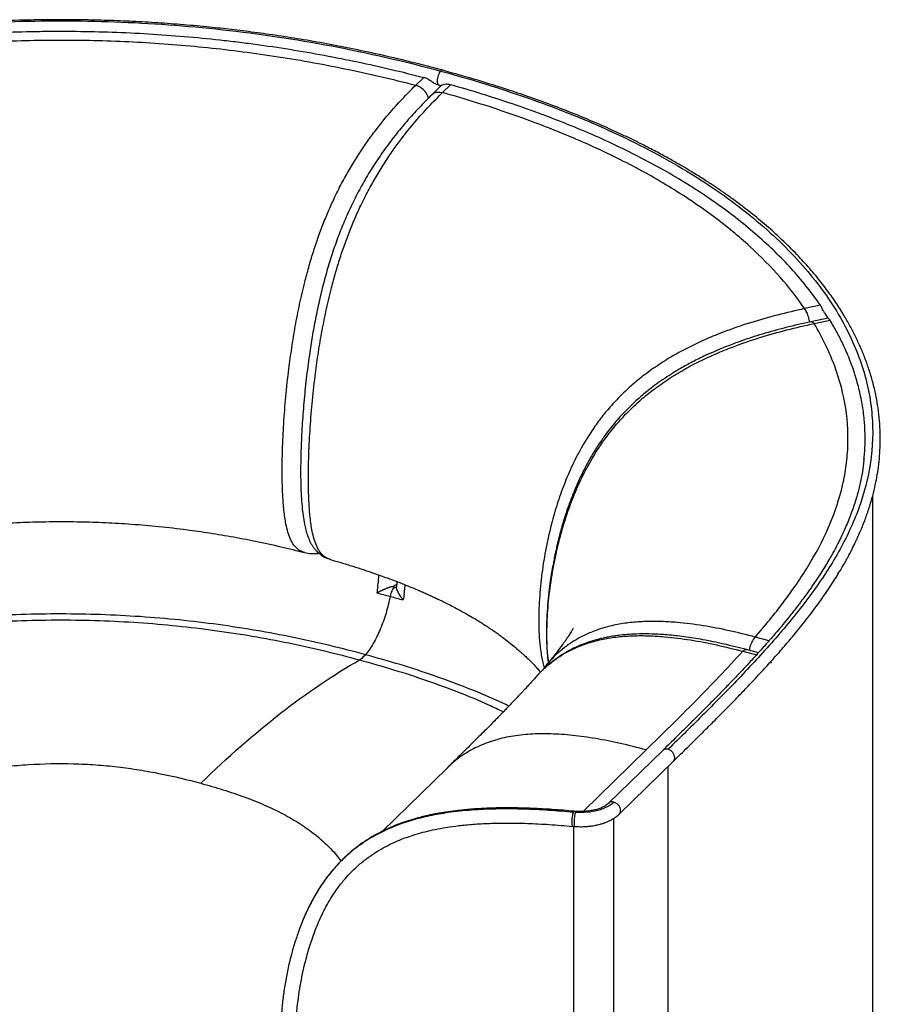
# Paper-space layout '_Trimetric' of a CAD drawing. Header units: millimetres. Extents: x -503 to 404, y -191 to 799.
# Tile 3 of 3: x -49 to 404, y 280 to 799. Entities that reach past the tile are written whole.
import ezdxf

# ---------------------------------------------------------------- set-up
doc = ezdxf.new("R2010")
doc.units = ezdxf.units.MM

psp = doc.layouts.new('_Trimetric')

# ---------------------------------------------------------------- linework, layer by layer
at = {"color": 7, "linetype": 'Continuous', "lineweight": 25}
for p, q in [((159.49, 764.52), (163.71, 768.63)), ((172.99, 764.36), (168.06, 759.54)), ((170.25, 765.05), (171.63, 764.7)), ((171.63, 764.7), (172.99, 764.31)), ((173.64, 760.67), (177.86, 764.78)), ((372.86, 648.54), (364.52, 646.75)), ((374.94, 644.53), (376.75, 641.69)), ((376.86, 641.79), (367.88, 639.87)), ((369.55, 638.91), (377.92, 640.7)), ((400.41, 9.43), (400.41, 548.22)), ((101.05, 518.22), (100.92, 518.26)), ((114.13, 514.66), (114.67, 514.44)), ((149.4, 499.49), (149.45, 500.06)), ((345.78, 471.68), (338.5, 473.63)), ((331.87, 466.12), (339.1, 464.19)), ((340.13, 465.33), (333.94, 466.99)), ((228.4, 458.89), (226.41, 456.22)), ((346.74, 460.71), (346.79, 459.92)), ((346.79, 459.92), (346.85, 460.83)), ((247.78, 381.69), (281.02, 414.13)), ((289.75, 413.87), (261.19, 385.99)), ((266.78, 380.27), (295.33, 408.14)), ((292.54, -157.76), (292.54, 405.41)), ((176.02, 404.57), (141.82, 371.18)), ((243.98, 381.71), (243.05, 381.79)), ((242.31, 373.82), (243.45, 373.73)), ((242.68, 373.79), (242.68, -190.95)), ((263.98, -185.63), (263.98, 378.11)), ((102.96, 330.82), (102.59, 330.12))]:
    psp.add_line(p, q, dxfattribs=at)
for points, knots in [([(173.73, 772.42), (168.38, 773.84), (157.94, 776.6), (142.34, 780.29), (127.31, 783.53), (112.82, 786.36), (98.96, 788.78), (85.74, 790.85), (73.16, 792.59), (61.12, 794.07), (48.6, 795.4), (35.62, 796.57), (21.99, 797.55), (8.6, 798.28), (-4.8, 798.78), (-18.21, 799.06), (-31.62, 799.1), (-46.8, 798.9), (-63.72, 798.34), (-82.3, 797.28), (-100.59, 795.8), (-118.43, 793.95), (-137.08, 791.57), (-156.41, 788.61), (-176.3, 784.99), (-195.44, 780.93), (-211.91, 776.95), (-225.95, 773.19), (-237.75, 769.76), (-249.61, 766.06), (-261.77, 761.96), (-274.35, 757.37), (-286.13, 752.72), (-297.03, 748.09), (-307, 743.6), (-316.77, 738.9), (-326.03, 734.17), (-334.5, 729.6), (-342.15, 725.25), (-349.06, 721.15), (-354.74, 717.64), (-359.36, 714.69), (-363.01, 712.31), (-366.27, 710.14), (-369.15, 708.19), (-371.89, 706.3), (-374.77, 704.29), (-378.15, 701.88), (-382.09, 699.02), (-386.59, 695.66), (-391.54, 691.88), (-396.92, 687.66), (-402.73, 682.97), (-408.96, 677.8), (-415.59, 672.15), (-422.58, 666.02), (-429.93, 659.42), (-437.56, 652.41), (-445.47, 645), (-453.66, 637.22), (-462.17, 629.04), (-467.91, 623.44), (-470.85, 620.58)], [0, 0, 0, 0, 0.02237, 0.04362, 0.063809, 0.082991, 0.101214, 0.118218, 0.13437, 0.149699, 0.164231, 0.18195, 0.198715, 0.215402, 0.232064, 0.248706, 0.265334, 0.28195, 0.305193, 0.328415, 0.351484, 0.374051, 0.396102, 0.422949, 0.449003, 0.474529, 0.499863, 0.516642, 0.533327, 0.550213, 0.568187, 0.587282, 0.607464, 0.623294, 0.6397, 0.656622, 0.672893, 0.688054, 0.702129, 0.715141, 0.727109, 0.735054, 0.74237, 0.748948, 0.754793, 0.760031, 0.765913, 0.77276, 0.7814, 0.79119, 0.802118, 0.814201, 0.827554, 0.842172, 0.858035, 0.87512, 0.893401, 0.912851, 0.933064, 0.954347, 0.976669, 1, 1, 1, 1]), ([(-468.06, 621.15), (-461.66, 627.39), (-455.15, 633.69), (-441.85, 646.37), (-435.05, 652.75), (-421.01, 665.54), (-413.76, 671.95), (-398.57, 684.72), (-390.64, 691.07), (-373.82, 703.62), (-364.94, 709.81), (-345.98, 721.92), (-335.89, 727.82), (-314.32, 739.22), (-302.83, 744.7), (-278.3, 755.11), (-265.28, 760.04), (-244.6, 766.89), (-237.53, 769.09), (-222.99, 773.29), (-215.54, 775.29), (-192.68, 780.98), (-176.75, 784.35), (-143.7, 790.11), (-126.59, 792.49), (-91.45, 796.14), (-73.43, 797.4), (-36.74, 798.67), (-18.08, 798.67), (19.61, 797.3), (38.65, 795.93), (76.86, 791.7), (96.04, 788.85), (134.38, 781.59), (153.55, 777.18), (172.68, 771.98)], [0, 0, 0, 0, 0.0625, 0.0625, 0.125, 0.125, 0.1875, 0.1875, 0.25, 0.25, 0.3125, 0.3125, 0.375, 0.375, 0.4375, 0.4375, 0.5, 0.5, 0.53125, 0.53125, 0.5625, 0.5625, 0.625, 0.625, 0.6875, 0.6875, 0.75, 0.75, 0.8125, 0.8125, 0.875, 0.875, 0.9375, 0.9375, 1, 1, 1, 1]), ([(-132.67, 785.93), (-126.52, 786.77), (-120.34, 787.54), (-111.02, 788.58), (-107.91, 788.91), (-101.66, 789.53), (-98.53, 789.82), (-89.13, 790.64), (-82.83, 791.1), (-70.21, 791.89), (-63.88, 792.21), (-51.19, 792.69), (-44.85, 792.86), (-35.31, 792.99), (-32.13, 793.01), (-25.77, 793.02), (-22.59, 793), (-13.06, 792.9), (-6.7, 792.76), (5.99, 792.31), (12.32, 792.01), (24.95, 791.25), (31.25, 790.8), (43.8, 789.74), (50.05, 789.13), (59.38, 788.1), (62.48, 787.74), (68.67, 786.99), (71.75, 786.59), (80.98, 785.35), (87.09, 784.44), (99.24, 782.5), (105.27, 781.45), (117.23, 779.23), (123.16, 778.05), (140.81, 774.33), (152.36, 771.59), (163.71, 768.63)], [0, 0, 0, 0, 0.0625, 0.0625, 0.09375, 0.09375, 0.125, 0.125, 0.1875, 0.1875, 0.25, 0.25, 0.3125, 0.3125, 0.34375, 0.34375, 0.375, 0.375, 0.4375, 0.4375, 0.5, 0.5, 0.5625, 0.5625, 0.625, 0.625, 0.65625, 0.65625, 0.6875, 0.6875, 0.75, 0.75, 0.8125, 0.8125, 0.875, 0.875, 1, 1, 1, 1]), ([(-130.82, 781.37), (-108.64, 784.42), (-85.56, 786.55), (-50.07, 788.14), (-38.09, 788.39), (-13.92, 788.34), (-1.74, 788.02), (22.78, 786.79), (35.11, 785.87), (59.86, 783.39), (72.27, 781.83), (97.15, 778.04), (109.6, 775.82), (134.54, 770.69), (147.01, 767.78), (159.49, 764.52)], [0, 0, 0, 0, 0.25, 0.25, 0.375, 0.375, 0.5, 0.5, 0.625, 0.625, 0.75, 0.75, 0.875, 0.875, 1, 1, 1, 1]), ([(170.26, 765.08), (170.01, 765.17), (169.46, 765.36), (168.36, 766.11), (166.8, 767.23), (165.17, 768.18), (164.06, 768.52), (163.71, 768.63)], [0, 0, 0, 0, 0.132629, 0.291072, 0.530303, 0.849852, 1, 1, 1, 1]), ([(172.68, 771.98), (172.43, 771.69), (171.94, 771.11), (171.32, 769.71), (170.91, 768.18), (170.76, 766.68), (170.91, 765.5), (171.23, 764.82), (171.55, 764.78), (171.65, 764.77)], [0, 0, 0, 0, 0.154432, 0.30883, 0.463236, 0.617625, 0.772015, 0.926404, 1, 1, 1, 1]), ([(173.71, 772.34), (173.6, 772.39), (173.31, 772.51), (172.93, 772.19), (172.68, 771.98)], [0, 0, 0, 0, 0.3416, 1, 1, 1, 1]), ([(172.68, 771.98), (191.81, 766.79), (209.69, 761.12), (242.97, 748.92), (258.37, 742.37), (286.71, 728.51), (299.65, 721.2), (323.11, 705.94), (333.64, 698.01), (352.31, 681.69), (360.47, 673.32), (374.45, 656.32), (380.29, 647.7), (389.71, 630.4), (393.3, 621.72), (397.09, 608.79), (398.08, 604.49), (399.55, 595.95), (400.02, 591.7), (400.7, 579.04), (400.17, 570.72), (397.33, 554.42), (395.02, 546.44), (388.93, 530.83), (385.15, 523.21), (376.46, 508.32), (371.54, 501.05), (360.92, 486.81), (355.21, 479.85), (343.32, 466.19), (337.14, 459.49), (324.56, 446.3), (318.17, 439.81), (305.36, 427), (298.94, 420.68), (292.54, 414.43)], [0, 0, 0, 0, 0.0625, 0.0625, 0.125, 0.125, 0.1875, 0.1875, 0.25, 0.25, 0.3125, 0.3125, 0.375, 0.375, 0.4375, 0.4375, 0.46875, 0.46875, 0.5, 0.5, 0.5625, 0.5625, 0.625, 0.625, 0.6875, 0.6875, 0.75, 0.75, 0.8125, 0.8125, 0.875, 0.875, 0.9375, 0.9375, 1, 1, 1, 1]), ([(295.34, 408.14), (297.86, 410.61), (302.76, 415.4), (309.83, 422.39), (316.41, 428.96), (322.49, 435.09), (328.06, 440.78), (333.1, 446.02), (337.4, 450.55), (341.01, 454.43), (344, 457.68), (346.65, 460.6), (348.96, 463.18), (350.94, 465.43), (352.62, 467.35), (354.12, 469.09), (355.92, 471.19), (358.2, 473.89), (361, 477.29), (364.05, 481.09), (367.09, 484.98), (370.06, 488.93), (372.94, 492.88), (375.84, 497.03), (378.58, 501.12), (381, 504.91), (383.04, 508.24), (384.72, 511.11), (386.09, 513.52), (387.12, 515.39), (387.88, 516.8), (388.51, 518), (389.21, 519.36), (390.07, 521.06), (391.08, 523.12), (392.2, 525.51), (393.41, 528.21), (394.66, 531.14), (395.89, 534.21), (397.03, 537.27), (398.46, 541.39), (400.01, 546.45), (401.5, 552.34), (402.62, 557.86), (403.49, 563.4), (404.09, 569.08), (404.42, 575.08), (404.43, 581.24), (404.07, 587.71), (403.31, 594.44), (402.11, 601.29), (400.49, 608.1), (398.53, 614.65), (396.34, 620.78), (393.97, 626.53), (391.37, 632.12), (388.46, 637.72), (385, 643.75), (380.87, 650.22), (375.95, 657.16), (370.35, 664.29), (363.95, 671.66), (356.63, 679.3), (349.97, 685.6), (344.4, 690.51), (340.35, 693.92), (336.38, 697.14), (332.69, 700.02), (329.42, 702.48), (326.62, 704.54), (324.3, 706.2), (322.42, 707.52), (320.74, 708.69), (319.03, 709.87), (317.09, 711.17), (314.91, 712.62), (312.35, 714.29), (309.27, 716.25), (305.54, 718.56), (301.13, 721.21), (295.99, 724.2), (290.07, 727.5), (283.32, 731.09), (275.68, 734.97), (267.15, 739.07), (257.67, 743.36), (247.19, 747.83), (235.57, 752.45), (223.74, 756.83), (211.83, 760.95), (199.97, 764.79), (187.23, 768.67), (178.31, 771.14), (173.73, 772.42)], [0, 0, 0, 0, 0.020065, 0.038976, 0.056706, 0.073227, 0.088513, 0.10254, 0.115286, 0.124803, 0.13343, 0.141156, 0.147975, 0.153878, 0.15886, 0.163085, 0.167543, 0.175352, 0.184152, 0.193951, 0.204761, 0.214145, 0.22419, 0.234903, 0.245584, 0.255128, 0.263372, 0.270485, 0.276458, 0.281282, 0.284332, 0.286871, 0.290123, 0.294263, 0.299294, 0.305223, 0.311641, 0.318871, 0.326432, 0.333775, 0.340897, 0.35599, 0.369954, 0.382792, 0.395028, 0.409103, 0.422798, 0.437161, 0.452391, 0.468261, 0.48453, 0.500762, 0.516553, 0.531195, 0.544711, 0.558107, 0.571778, 0.585754, 0.602614, 0.620101, 0.638238, 0.657352, 0.67759, 0.698972, 0.708493, 0.718232, 0.727553, 0.735777, 0.742894, 0.748896, 0.753775, 0.757524, 0.760653, 0.764163, 0.768083, 0.772415, 0.777323, 0.783344, 0.790529, 0.798888, 0.808435, 0.819186, 0.831162, 0.844384, 0.858883, 0.874363, 0.891141, 0.90926, 0.928776, 0.945132, 0.962426, 0.980701, 1, 1, 1, 1]), ([(100.92, 518.26), (100.51, 518.35), (99.24, 518.63), (97.29, 519.81), (95.18, 522), (93.43, 525.07), (92.08, 528.85), (90.88, 533.89), (89.97, 540.29), (89.38, 547.99), (89.12, 555.91), (89.09, 563.98), (89.3, 573.98), (89.88, 586.06), (90.99, 600.33), (92.43, 613.71), (94.13, 626.13), (95.98, 637.5), (98.24, 649.06), (100.64, 659.45), (103.07, 668.55), (105.39, 676.34), (107.95, 684.02), (110.74, 691.54), (113.74, 698.8), (117.12, 706.23), (120.89, 713.68), (125.03, 721.04), (129.26, 727.88), (133.54, 734.23), (138.81, 741.44), (145.06, 749.19), (152.28, 757.3), (157.09, 762.12), (159.49, 764.52)], [0, 0, 0, 0, 0.00988, 0.0304, 0.051409, 0.072456, 0.093086, 0.11311, 0.144073, 0.174156, 0.203731, 0.232996, 0.262061, 0.31026, 0.358487, 0.406898, 0.443384, 0.480083, 0.517078, 0.554422, 0.579533, 0.604776, 0.630133, 0.655545, 0.680951, 0.706306, 0.736571, 0.766617, 0.796426, 0.826004, 0.855379, 0.903948, 0.952101, 1, 1, 1, 1]), ([(166.2, 757.64), (166.15, 757.93), (165.97, 759.15), (164.58, 761.23), (162.28, 763.45), (160.42, 764.16), (159.49, 764.52)], [0, 0, 0, 0, 0.094055, 0.396037, 0.698018, 1, 1, 1, 1]), ([(172.1, 764.56), (172.11, 764.53), (172.22, 764.3), (172.31, 764.02), (172.37, 763.78), (172.37, 763.75)], [0, 0, 0, 0, 0.12081, 0.885432, 1, 1, 1, 1]), ([(177.86, 764.78), (177.06, 764.93), (175.62, 765.19), (174.01, 764.86), (173.16, 764.48), (173.05, 764.39), (173, 764.35)], [0, 0, 0, 0, 0.352831, 0.641767, 0.84681, 1, 1, 1, 1]), ([(372.86, 648.54), (370.74, 651.63), (368.48, 654.69), (363.69, 660.76), (361.16, 663.76), (355.83, 669.71), (353.03, 672.65), (347.16, 678.46), (344.1, 681.33), (337.72, 686.99), (334.39, 689.79), (327.5, 695.29), (323.93, 698), (316.53, 703.33), (312.71, 705.95), (306.8, 709.8), (304.81, 711.08), (300.75, 713.6), (298.69, 714.85), (292.44, 718.56), (288.16, 720.98), (279.37, 725.71), (274.87, 728.03), (265.66, 732.54), (260.96, 734.75), (251.35, 739.04), (246.45, 741.13), (236.49, 745.19), (231.41, 747.17), (221.1, 751), (215.86, 752.86), (205.24, 756.46), (199.85, 758.2), (188.95, 761.58), (183.43, 763.21), (177.86, 764.78)], [0, 0, 0, 0, 0.0625, 0.0625, 0.125, 0.125, 0.1875, 0.1875, 0.25, 0.25, 0.3125, 0.3125, 0.375, 0.375, 0.4375, 0.4375, 0.46875, 0.46875, 0.5, 0.5, 0.5625, 0.5625, 0.625, 0.625, 0.6875, 0.6875, 0.75, 0.75, 0.8125, 0.8125, 0.875, 0.875, 0.9375, 0.9375, 1, 1, 1, 1]), ([(168.06, 759.54), (165.8, 757.28), (161.36, 752.85), (154.87, 745.64), (148.68, 738.19), (142.82, 730.4), (137.32, 722.3), (132.23, 713.91), (127.58, 705.28), (123.42, 696.52), (119.76, 687.78), (116.53, 679.02), (113.67, 670.14), (111.1, 661.06), (108.83, 651.83), (106.84, 642.51), (105.11, 633.16), (103.45, 622.73), (101.93, 611.24), (100.63, 598.76), (99.67, 586.45), (99.06, 574.73), (98.8, 564.01), (98.85, 555.21), (99.12, 548.13), (99.53, 542.55), (100.08, 537.61), (100.74, 533.58), (101.54, 530.07), (102.48, 526.98), (103.47, 524.55), (104.44, 522.7), (105.23, 521.43), (106.14, 520.17), (107.33, 518.78), (109.04, 517.21), (111.06, 515.81), (112.62, 515.24), (113.26, 515.01)], [0, 0, 0, 0, 0.045647, 0.089519, 0.131698, 0.172148, 0.210869, 0.247857, 0.283082, 0.316511, 0.348068, 0.378022, 0.408026, 0.438317, 0.468872, 0.499677, 0.530746, 0.562098, 0.604378, 0.647235, 0.690665, 0.733297, 0.77229, 0.807603, 0.831688, 0.853737, 0.873778, 0.892612, 0.906029, 0.920381, 0.935565, 0.942865, 0.949817, 0.956547, 0.964126, 0.975239, 0.989791, 1, 1, 1, 1]), ([(114.63, 514.53), (114.31, 514.6), (113.12, 514.88), (111.23, 516.03), (109.09, 518.22), (107.31, 521.3), (105.93, 525.09), (104.72, 530.13), (103.8, 536.53), (103.21, 544.23), (102.94, 552.15), (102.92, 560.22), (103.13, 570.22), (103.71, 582.3), (104.82, 596.57), (106.27, 609.95), (107.98, 622.36), (109.84, 633.74), (112.11, 645.29), (114.53, 655.67), (116.98, 664.77), (119.31, 672.55), (121.9, 680.23), (124.71, 687.74), (127.73, 695), (131.13, 702.42), (134.92, 709.87), (139.08, 717.23), (143.33, 724.06), (147.63, 730.4), (152.91, 737.6), (159.19, 745.35), (166.42, 753.46), (171.24, 758.27), (173.64, 760.67)], [0, 0, 0, 0, 0.007764, 0.028327, 0.049382, 0.070474, 0.091148, 0.111215, 0.142244, 0.172391, 0.202029, 0.231357, 0.260484, 0.308786, 0.357116, 0.405631, 0.442194, 0.478972, 0.516046, 0.55347, 0.578634, 0.603932, 0.629343, 0.654808, 0.680269, 0.705678, 0.736008, 0.766119, 0.79599, 0.825633, 0.85507, 0.903743, 0.951999, 1, 1, 1, 1]), ([(168.16, 759.45), (168.31, 759.65), (168.94, 760.48), (170.9, 761.08), (172.73, 760.81), (173.64, 760.67)], [0, 0, 0, 0, 0.136742, 0.568371, 1, 1, 1, 1]), ([(364.52, 646.75), (356.89, 657.9), (347.27, 668.92), (329.77, 684.9), (323.43, 690.14), (309.7, 700.38), (302.32, 705.39), (286.5, 715.11), (278.06, 719.84), (260.12, 728.96), (250.62, 733.36), (230.51, 741.8), (219.92, 745.84), (197.62, 753.54), (185.91, 757.2), (173.64, 760.67)], [0, 0, 0, 0, 0.25, 0.25, 0.375, 0.375, 0.5, 0.5, 0.625, 0.625, 0.75, 0.75, 0.875, 0.875, 1, 1, 1, 1]), ([(364.52, 646.75), (359.75, 645.68), (350.2, 643.53), (335.86, 639.43), (323.44, 635.16), (312.98, 630.89), (304.46, 626.94), (296.05, 622.47), (287.82, 617.43), (280.31, 612.1), (273.56, 606.58), (267.58, 601), (262.01, 595.06), (256.89, 588.82), (252.25, 582.34), (247.39, 574.6), (242.59, 565.57), (238.09, 555.27), (234.38, 544.93), (231, 533.45), (228.12, 520.86), (225.91, 507.2), (224.8, 495.88), (224.39, 486.87), (224.35, 480.13), (224.6, 473.4), (225.3, 466.71), (226.11, 461.34), (227.01, 458.34), (227.28, 457.46)], [0, 0, 0, 0, 0.0550017, 0.1102953, 0.1659993, 0.1996861, 0.2336155, 0.2678074, 0.302267, 0.3369704, 0.3660476, 0.3951966, 0.4243565, 0.4534522, 0.4824118, 0.5112133, 0.5540438, 0.5964877, 0.6386102, 0.6804802, 0.7359986, 0.7913271, 0.8467132, 0.8745199, 0.9024551, 0.9305804, 0.959016, 0.9879447, 1, 1, 1, 1]), ([(367.19, 639.71), (367.04, 640.5), (366.69, 642.32), (365.71, 644.95), (364.91, 646.15), (364.52, 646.75)], [0, 0, 0, 0, 0.277625, 0.638813, 1, 1, 1, 1]), ([(374.98, 644.55), (374.72, 644.98), (374.07, 646.09), (373.49, 647.53), (373.04, 648.25), (372.86, 648.54)], [0, 0, 0, 0, 0.275441, 0.712782, 1, 1, 1, 1]), ([(367.89, 639.87), (363.45, 638.88), (354.89, 636.95), (342.55, 633.5), (331.21, 629.82), (320.91, 625.9), (312.11, 622.04), (304.71, 618.35), (298.61, 614.96), (293.27, 611.69), (288.68, 608.61), (284.72, 605.73), (280.43, 602.37), (275.51, 598.15), (269.86, 592.66), (264.15, 586.31), (259.21, 579.96), (255.05, 573.84), (251.59, 568.17), (248.32, 562.15), (245.26, 555.81), (242.54, 549.44), (240.24, 543.39), (238.4, 537.97), (236.96, 533.28), (235.83, 529.3), (234.98, 526.04), (234.36, 523.51), (233.94, 521.73), (233.61, 520.32), (233.29, 518.89), (232.89, 516.99), (232.33, 514.28), (231.67, 510.76), (230.94, 506.47), (230.19, 501.39), (229.47, 495.49), (228.86, 488.72), (228.46, 481.36), (228.38, 473.47), (228.65, 466.31), (229.2, 461.83), (229.41, 460.1)], [0, 0, 0, 0, 0.053728, 0.103613, 0.149673, 0.191891, 0.230267, 0.259273, 0.285546, 0.309038, 0.329708, 0.347533, 0.363926, 0.39069, 0.420141, 0.45224, 0.486895, 0.511379, 0.536937, 0.563535, 0.591167, 0.619555, 0.645632, 0.668583, 0.688442, 0.705228, 0.718955, 0.729633, 0.737271, 0.741541, 0.747472, 0.755474, 0.765546, 0.781874, 0.800108, 0.820077, 0.846344, 0.875154, 0.906552, 0.940618, 0.977099, 1, 1, 1, 1]), ([(229.52, 460.23), (229.32, 462.03), (228.86, 466.02), (228.65, 472.34), (228.67, 479.1), (229.09, 488.12), (230.2, 499.47), (232.45, 513.16), (235.35, 525.77), (238.76, 537.27), (242.53, 547.62), (247.07, 557.93), (251.91, 566.96), (256.81, 574.69), (261.49, 581.16), (266.66, 587.38), (272.27, 593.31), (278.29, 598.87), (285.07, 604.36), (292.61, 609.67), (300.88, 614.69), (309.32, 619.14), (317.87, 623.08), (328.36, 627.33), (340.81, 631.59), (355.2, 635.69), (364.77, 637.84), (369.55, 638.91)], [0, 0, 0, 0, 0.024071, 0.053574, 0.082877, 0.112046, 0.170154, 0.228179, 0.286422, 0.330348, 0.374522, 0.419041, 0.463967, 0.494172, 0.52454, 0.555048, 0.58562, 0.616179, 0.646662, 0.683041, 0.719165, 0.755011, 0.790586, 0.825909, 0.884324, 0.942313, 1, 1, 1, 1]), ([(338.5, 473.63), (343.71, 479.66), (348.7, 485.77), (358.07, 498.21), (362.43, 504.53), (370.3, 517.42), (373.8, 523.98), (379.73, 537.36), (382.14, 544.17), (384.8, 554.59), (385.53, 558.1), (386.64, 565.16), (387.02, 568.73), (387.62, 579.5), (387.3, 586.8), (385.05, 601.54), (383.13, 608.99), (377.61, 623.94), (374.02, 631.44), (369.55, 638.91)], [0, 0, 0, 0, 0.125, 0.125, 0.25, 0.25, 0.375, 0.375, 0.5, 0.5, 0.5625, 0.5625, 0.625, 0.625, 0.75, 0.75, 0.875, 0.875, 1, 1, 1, 1]), ([(369.55, 638.91), (369.14, 639.35), (368.54, 640), (368.07, 639.79), (367.93, 639.73)], [0, 0, 0, 0, 0.689732, 1, 1, 1, 1]), ([(377.92, 640.7), (377.62, 641.08), (377.11, 641.75), (376.95, 641.72), (376.88, 641.7)], [0, 0, 0, 0, 0.5823138, 1, 1, 1, 1]), ([(395.77, 567.21), (395.91, 568.32), (396.37, 572.2), (396.49, 578.85), (396.15, 587.17), (395.13, 595.48), (393.47, 603.75), (391.18, 611.98), (388.26, 620.16), (384.98, 627.66), (381.53, 634.51), (379.12, 638.63), (377.92, 640.7)], [0, 0, 0, 0, 0.04471, 0.156528, 0.268173, 0.379995, 0.49164, 0.603285, 0.71493, 0.826574, 0.913247, 1, 1, 1, 1]), ([(395.85, 567.5), (395.83, 567.3), (395.66, 565.02), (394.97, 560.54), (393.94, 555.22), (392.89, 550.89), (391.99, 547.63), (390.95, 544.22), (389.76, 540.67), (388.4, 537), (386.93, 533.36), (385.49, 530.05), (384.19, 527.25), (383.09, 524.99), (382.17, 523.15), (381.42, 521.71), (380.74, 520.42), (379.91, 518.87), (378.75, 516.79), (377.2, 514.08), (375.26, 510.84), (372.92, 507.09), (370.18, 502.92), (367.19, 498.6), (363.83, 493.94), (360.25, 489.21), (356.54, 484.5), (353.16, 480.34), (350.48, 477.15), (348.47, 474.78), (346.92, 472.99), (345.22, 471.04), (343.22, 468.76), (340.85, 466.11), (338.11, 463.09), (334.99, 459.7), (331.3, 455.74), (326.98, 451.19), (322, 446.03), (316.51, 440.42), (310.51, 434.37), (304.02, 427.9), (297.06, 421.02), (292.23, 416.29), (289.74, 413.86)], [0, 0, 0, 0, 0.003665, 0.0423569, 0.0832183, 0.1026138, 0.1229288, 0.1441555, 0.1662862, 0.1893132, 0.2130968, 0.2347708, 0.2517863, 0.2660967, 0.2777198, 0.28667, 0.2936156, 0.3022372, 0.3160324, 0.3332483, 0.353861, 0.377843, 0.4051634, 0.4342105, 0.4614677, 0.4958503, 0.5266894, 0.5540241, 0.5778887, 0.589914, 0.6009523, 0.6135267, 0.628642, 0.6462835, 0.6664341, 0.6890739, 0.7141798, 0.7458587, 0.7806816, 0.8185993, 0.8595558, 0.9034881, 0.9503279, 1, 1, 1, 1]), ([(-105.09, 528.76), (-102.26, 529.18), (-95.75, 530.14), (-85.2, 531.4), (-73.3, 532.58), (-60.69, 533.52), (-47.41, 534.19), (-33.45, 534.54), (-19.5, 534.5), (-5.6, 534.1), (8.19, 533.33), (22.5, 532.15), (36.27, 530.61), (49.5, 528.77), (62.17, 526.68), (75.28, 524.17), (88.3, 521.35), (96.8, 519.2), (100.9, 518.16)], [0, 0, 0, 0, 0.041655, 0.095832, 0.152829, 0.21265, 0.275314, 0.340861, 0.409394, 0.471943, 0.537118, 0.605204, 0.676624, 0.736522, 0.799258, 0.865262, 0.935026, 1, 1, 1, 1]), ([(100.98, 518.16), (102.1, 517.95), (104.19, 517.56), (106.74, 517.57), (108.11, 517.74), (108.49, 517.78)], [0, 0, 0, 0, 0.458564, 0.851358, 1, 1, 1, 1]), ([(114.61, 514.45), (116.45, 513.92), (120.42, 512.78), (126.18, 511.01), (131.71, 509.23), (136.51, 507.62), (140.73, 506.15), (146.29, 504.15), (153.28, 501.48), (159.67, 498.83), (163.98, 496.96), (166.31, 495.91), (168.53, 494.9), (170.72, 493.87), (173.06, 492.75), (175.72, 491.44), (178.68, 489.94), (182.18, 488.1), (185.8, 486.1), (189.27, 484.1), (192.1, 482.39), (194.36, 480.99), (196.21, 479.81), (197.74, 478.8), (199.27, 477.78), (200.98, 476.61), (202.98, 475.19), (205.59, 473.29), (208.66, 470.95), (212.12, 468.12), (215.07, 465.56), (217.42, 463.38), (219.07, 461.78), (220.53, 460.32), (221.96, 458.84), (223.47, 457.2), (224.61, 455.92), (225.21, 455.2), (225.32, 455.08)], [0, 0, 0, 0, 0.03562, 0.077098, 0.113994, 0.146562, 0.17501, 0.201335, 0.263433, 0.325387, 0.344215, 0.362342, 0.379785, 0.396559, 0.414662, 0.43665, 0.462459, 0.489401, 0.52688, 0.558566, 0.584672, 0.607206, 0.624277, 0.639491, 0.653667, 0.671411, 0.693421, 0.718145, 0.757896, 0.799731, 0.8458, 0.873963, 0.897881, 0.918041, 0.940198, 0.96608, 0.994241, 1, 1, 1, 1]), ([(139.51, 500.1), (139.66, 501.2), (139.94, 503.33), (140.07, 505.37), (140.13, 506.35)], [0, 0, 0, 0, 0.519047, 1, 1, 1, 1]), ([(146.88, 500.18), (146.81, 500.16), (146.67, 500.12), (146.44, 500.05), (146.21, 499.98), (145.97, 499.9), (145.72, 499.81), (145.46, 499.72), (145.2, 499.63), (144.93, 499.52), (144.65, 499.42), (144.37, 499.31), (144.07, 499.19), (143.78, 499.07), (143.47, 498.95), (143.16, 498.82), (142.84, 498.68), (142.49, 498.53), (142.09, 498.36), (141.66, 498.17), (141.19, 497.96), (140.68, 497.73), (140.15, 497.48), (139.58, 497.22), (139.19, 497.03), (139, 496.94)], [0, 0, 0, 0, 0.027783, 0.056284, 0.085523, 0.115514, 0.146274, 0.177814, 0.210146, 0.243279, 0.277222, 0.311983, 0.347569, 0.383987, 0.421245, 0.459349, 0.498306, 0.542044, 0.591198, 0.645776, 0.70578, 0.771209, 0.842061, 0.918326, 1, 1, 1, 1]), ([(148.15, 499.84), (147.69, 499.39), (147.23, 498.69), (146.47, 497.01), (146.16, 496.03), (145.99, 495.08)], [0, 0, 0, 0, 0.5, 0.5, 1, 1, 1, 1]), ([(149.51, 501.4), (149.31, 501.24), (148.64, 500.73), (147.61, 500.41), (146.88, 500.18)], [0, 0, 0, 0, 0.3035062, 1, 1, 1, 1]), ([(149.64, 502.82), (149.6, 502.18), (149.54, 501.29), (149.39, 500.34), (149.34, 500.08)], [0, 0, 0, 0, 0.730303, 1, 1, 1, 1]), ([(152.92, 493.16), (152.84, 493.26), (152.69, 493.45), (152.47, 493.75), (152.27, 494.03), (152.08, 494.3), (151.9, 494.56), (151.73, 494.81), (151.57, 495.05), (151.42, 495.28), (151.28, 495.5), (151.15, 495.7), (151.03, 495.9), (150.92, 496.08), (150.82, 496.25), (150.72, 496.42), (150.58, 496.66), (150.41, 496.99), (150.2, 497.39), (150.02, 497.77), (149.86, 498.12), (149.73, 498.45), (149.62, 498.75), (149.52, 499.03), (149.45, 499.28), (149.42, 499.42), (149.4, 499.49)], [0, 0, 0, 0, 0.044228, 0.086919, 0.128073, 0.167688, 0.205763, 0.242299, 0.277292, 0.310744, 0.342653, 0.373019, 0.401843, 0.429125, 0.454866, 0.479068, 0.501731, 0.566176, 0.628264, 0.68803, 0.745504, 0.800723, 0.853726, 0.904564, 0.953296, 1, 1, 1, 1]), ([(153.43, 496.31), (153.58, 497.42), (153.8, 499.07), (153.9, 500.65), (153.93, 501.16)], [0, 0, 0, 0, 0.673519, 1, 1, 1, 1]), ([(145.99, 495.08), (145.45, 492.13), (144.73, 489.15), (142.99, 483.32), (141.46, 479.04), (139.68, 475.13), (138.44, 472.63), (136.52, 469.05), (134.43, 466.02), (133.02, 464.33)], [0, 0, 0, 0, 0.25, 0.25, 0.5, 0.625, 0.625, 0.75, 1, 1, 1, 1]), ([(133.02, 464.33), (120.69, 467.69), (108.03, 470.73), (82.1, 476.05), (68.83, 478.33), (48.58, 481.1), (41.78, 481.92), (28.08, 483.32), (21.18, 483.9), (7.34, 484.84), (0.38, 485.2), (-13.56, 485.67), (-20.54, 485.79), (-41.5, 485.8), (-55.47, 485.34), (-83.17, 483.5), (-96.91, 482.12), (-123.94, 478.49), (-137.23, 476.24), (-156.68, 472.22), (-163.08, 470.78), (-175.68, 467.68), (-181.89, 466.03), (-200.19, 460.76), (-211.95, 456.85), (-234.4, 448.28), (-245.08, 443.63), (-265.26, 433.69), (-274.77, 428.42), (-288.24, 420.17), (-292.6, 417.37), (-301.08, 411.66), (-309.3, 405.87), (-317.11, 399.93), (-324.74, 393.93), (-328.46, 390.9), (-335.77, 384.81), (-339.35, 381.74), (-346.39, 375.58), (-349.85, 372.48), (-360.11, 363.17), (-366.76, 356.92), (-379.93, 344.39), (-386.43, 338.1), (-392.9, 331.78)], [0, 0, 0, 0, 0.0625, 0.0625, 0.125, 0.125, 0.15625, 0.15625, 0.1875, 0.1875, 0.21875, 0.21875, 0.25, 0.25, 0.3125, 0.3125, 0.375, 0.375, 0.4375, 0.4375, 0.46875, 0.46875, 0.5, 0.5, 0.5625, 0.5625, 0.625, 0.625, 0.6875, 0.6875, 0.71875, 0.71875, 0.75, 0.78125, 0.78125, 0.8125, 0.8125, 0.84375, 0.84375, 0.875, 0.875, 0.9375, 0.9375, 1, 1, 1, 1]), ([(-387.02, 330.46), (-380.55, 336.77), (-374.06, 343.05), (-360.92, 355.55), (-354.28, 361.78), (-340.67, 374.15), (-333.7, 380.29), (-322.83, 389.36), (-319.13, 392.36), (-311.58, 398.3), (-303.85, 404.17), (-295.73, 409.9), (-287.37, 415.52), (-283.08, 418.29), (-269.82, 426.4), (-260.48, 431.58), (-240.68, 441.33), (-230.21, 445.89), (-208.21, 454.29), (-196.7, 458.12), (-178.77, 463.27), (-172.69, 464.89), (-160.34, 467.93), (-154.07, 469.34), (-135.01, 473.28), (-121.99, 475.49), (-95.5, 479.04), (-82.04, 480.39), (-54.9, 482.2), (-41.22, 482.65), (-20.69, 482.64), (-13.85, 482.52), (-0.2, 482.06), (6.61, 481.71), (20.17, 480.79), (26.92, 480.22), (40.34, 478.84), (47.01, 478.05), (66.86, 475.33), (79.87, 473.1), (105.33, 467.87), (117.77, 464.88), (129.91, 461.58)], [0, 0, 0, 0, 0.0625, 0.0625, 0.125, 0.125, 0.1875, 0.1875, 0.21875, 0.21875, 0.25, 0.28125, 0.28125, 0.3125, 0.3125, 0.375, 0.375, 0.4375, 0.4375, 0.5, 0.5, 0.53125, 0.53125, 0.5625, 0.5625, 0.625, 0.625, 0.6875, 0.6875, 0.75, 0.75, 0.78125, 0.78125, 0.8125, 0.8125, 0.84375, 0.84375, 0.875, 0.875, 0.9375, 0.9375, 1, 1, 1, 1]), ([(338.5, 473.63), (333.93, 474.79), (324.75, 477.11), (310.98, 479.73), (299.04, 481.26), (288.98, 481.88), (280.79, 481.9), (272.7, 481.34), (264.79, 480.13), (257.57, 478.28), (251.08, 475.88), (245.33, 473.07), (239.98, 469.71), (235.07, 465.83), (230.97, 461.93), (228.71, 459.17), (227.75, 458.02)], [0, 0, 0, 0, 0.10921, 0.21898, 0.329678, 0.396662, 0.464125, 0.532045, 0.600513, 0.669519, 0.727309, 0.785223, 0.843152, 0.900958, 0.95851, 1, 1, 1, 1]), ([(242.46, 478.18), (242.46, 478.18), (242.47, 478.21), (242.41, 478.09), (242.25, 477.78), (241.93, 477.2), (241.42, 476.33), (240.78, 475.3), (239.99, 474.07), (239.06, 472.68), (238.03, 471.19), (236.87, 469.58), (235.55, 467.8), (234.38, 466.28), (233.53, 465.19), (233.08, 464.61), (232.57, 463.96), (231.87, 463.09), (230.89, 461.89), (229.7, 460.44), (228.81, 459.38), (228.36, 458.84)], [0, 0, 0, 0, 0.0062576, 0.0626622, 0.1278581, 0.2022723, 0.275071, 0.3475853, 0.4137357, 0.4898011, 0.5547281, 0.6198652, 0.6916342, 0.7657527, 0.7895612, 0.8090327, 0.8277786, 0.856678, 0.8965759, 0.9476421, 1, 1, 1, 1]), ([(333.93, 466.99), (329.92, 468.01), (322.24, 469.98), (311.23, 472.21), (301.27, 473.81), (292.37, 474.79), (284.57, 475.26), (277.87, 475.32), (272.28, 475.08), (267.74, 474.67), (264.09, 474.18), (261.3, 473.7), (259.18, 473.28), (257.35, 472.87), (255.24, 472.35), (252.48, 471.57), (249.01, 470.41), (244.61, 468.65), (239.73, 466.23), (234.78, 463.15), (230.37, 459.83), (226.49, 456.41), (224.17, 453.92), (223.07, 452.73)], [0, 0, 0, 0, 0.098018, 0.187682, 0.269112, 0.342226, 0.406949, 0.463161, 0.510696, 0.549442, 0.58046, 0.606107, 0.623392, 0.637322, 0.655508, 0.680925, 0.713616, 0.753614, 0.809288, 0.86278, 0.912413, 0.958143, 1, 1, 1, 1]), ([(223.09, 452.67), (223.44, 453.09), (225.12, 455.11), (228.57, 458.32), (233.45, 462.21), (238.8, 465.57), (244.54, 468.38), (251.01, 470.77), (258.22, 472.62), (266.13, 473.84), (274.21, 474.39), (282.39, 474.37), (292.44, 473.75), (304.37, 472.22), (318.13, 469.6), (327.3, 467.28), (331.87, 466.12)], [0, 0, 0, 0, 0.015772, 0.074864, 0.13422, 0.193704, 0.253175, 0.312519, 0.383381, 0.45369, 0.523435, 0.592711, 0.661493, 0.775158, 0.887867, 1, 1, 1, 1]), ([(338.5, 473.63), (338.02, 473.05), (337.06, 471.88), (335.88, 469.27), (335.45, 467.44), (335.26, 466.63)], [0, 0, 0, 0, 0.357751, 0.715502, 1, 1, 1, 1]), ([(208.65, 437.22), (206.54, 438.24), (199.32, 441.71), (186.08, 447.1), (169.07, 453.39), (151.38, 459.17), (139.14, 462.61), (133.02, 464.33)], [0, 0, 0, 0, 0.094005, 0.320641, 0.547195, 0.773636, 1, 1, 1, 1]), ([(281.02, 414.13), (289.61, 422.51), (298.24, 431.03), (311.06, 444.01), (315.31, 448.38), (323.69, 457.18), (327.83, 461.63), (331.87, 466.12)], [0, 0, 0, 0, 0.5, 0.5, 0.75, 0.75, 1, 1, 1, 1]), ([(333.9, 466.84), (333.7, 466.93), (333.11, 467.18), (332.36, 466.54), (331.87, 466.12)], [0, 0, 0, 0, 0.340069, 1, 1, 1, 1]), ([(129.91, 461.58), (135.93, 459.88), (147.97, 456.5), (165.35, 450.82), (182.05, 444.66), (195.57, 439.13), (203.16, 435.47), (205.75, 434.22)], [0, 0, 0, 0, 0.221591, 0.442972, 0.664213, 0.88533, 1, 1, 1, 1]), ([(223.04, 452.71), (222.39, 451.98), (221.07, 450.49), (219.16, 448.4), (217.48, 446.57), (216.23, 445.22), (215.25, 444.17), (214.36, 443.22), (213.1, 441.88), (211.43, 440.12), (209.43, 438.02), (207.48, 436), (205.79, 434.25), (204.26, 432.68), (202.7, 431.09), (200.83, 429.18), (198.54, 426.87), (195.83, 424.14), (192.69, 421), (189.13, 417.46), (185.14, 413.51), (180.73, 409.17), (177.63, 406.15), (176.02, 404.57)], [0, 0, 0, 0, 0.0480817, 0.0989875, 0.139175, 0.1684662, 0.1879916, 0.2076485, 0.2295915, 0.2735384, 0.3198838, 0.3624323, 0.4010993, 0.4292065, 0.4599747, 0.4988625, 0.5459204, 0.6011936, 0.6647049, 0.7364395, 0.816334, 0.9042587, 1, 1, 1, 1]), ([(281.02, 414.13), (276.48, 415.31), (267.61, 417.61), (254.65, 420.16), (242.39, 421.89), (230.81, 422.7), (219.95, 422.56), (209.81, 421.41), (200.43, 419.18), (191.79, 415.86), (184.02, 411.32), (178.79, 407.46), (176.44, 404.88), (176.09, 404.5)], [0, 0, 0, 0, 0.117168, 0.228726, 0.33498, 0.436329, 0.533316, 0.626666, 0.717307, 0.806345, 0.894982, 0.984396, 1, 1, 1, 1]), ([(292.54, 414.43), (292.54, 414.43), (292.08, 414.56), (291.17, 414.61), (290.19, 414.34), (289.87, 413.92), (289.8, 413.82)], [0, 0, 0, 0, 0.000052, 0.431564, 0.863075, 1, 1, 1, 1]), ([(295.29, 408.19), (295.48, 408.38), (295.96, 408.85), (296.16, 410.03), (295.9, 411.44), (295.11, 412.79), (293.93, 413.9), (293, 414.26), (292.54, 414.43)], [0, 0, 0, 0, 0.120137, 0.296114, 0.47209, 0.648067, 0.824044, 1, 1, 1, 1]), ([(-228.38, 304), (-221.07, 311.14), (-213.7, 318.26), (-202.46, 328.89), (-198.68, 332.42), (-191.03, 339.46), (-187.14, 342.96), (-181.2, 348.19), (-179.19, 349.92), (-175.13, 353.38), (-173.08, 355.1), (-168.9, 358.51), (-166.79, 360.21), (-162.48, 363.58), (-160.29, 365.25), (-155.8, 368.56), (-153.51, 370.2), (-148.8, 373.45), (-146.38, 375.05), (-141.39, 378.21), (-138.82, 379.76), (-133.51, 382.79), (-130.78, 384.26), (-125.13, 387.1), (-122.21, 388.46), (-116.2, 391.06), (-113.1, 392.3), (-106.7, 394.63), (-103.41, 395.73), (-96.64, 397.78), (-93.17, 398.73), (-86.1, 400.47), (-82.5, 401.27), (-75.17, 402.72), (-71.45, 403.36), (-63.92, 404.5), (-60.11, 404.99), (-54.35, 405.6), (-52.42, 405.79), (-48.55, 406.12), (-46.6, 406.26), (-36.82, 406.88), (-28.87, 407.04), (-17.03, 406.73), (-13.1, 406.54), (-5.3, 405.98), (-1.43, 405.62), (6.21, 404.73), (9.99, 404.2), (17.47, 403), (21.17, 402.33), (32.14, 400.13), (39.27, 398.41), (46.2, 396.53)], [0, 0, 0, 0, 0.125, 0.125, 0.1875, 0.1875, 0.25, 0.25, 0.28125, 0.28125, 0.3125, 0.3125, 0.34375, 0.34375, 0.375, 0.375, 0.40625, 0.40625, 0.4375, 0.4375, 0.46875, 0.46875, 0.5, 0.5, 0.53125, 0.53125, 0.5625, 0.5625, 0.59375, 0.59375, 0.625, 0.625, 0.65625, 0.65625, 0.6875, 0.6875, 0.71875, 0.71875, 0.734375, 0.734375, 0.75, 0.75, 0.8125, 0.8125, 0.84375, 0.84375, 0.875, 0.875, 0.90625, 0.90625, 0.9375, 0.9375, 1, 1, 1, 1]), ([(46.2, 396.53), (50.13, 395.42), (58, 393.2), (69.25, 389.38), (79.91, 385.14), (89.78, 380.42), (98.72, 375.23), (106.65, 369.58), (113.37, 363.54), (117.85, 358.78), (119.7, 355.99), (120.09, 355.39)], [0, 0, 0, 0, 0.120698, 0.241468, 0.362042, 0.482793, 0.603414, 0.724442, 0.84594, 0.9673, 1, 1, 1, 1]), ([(263.98, 386.56), (263.04, 385.64), (261.81, 384.79), (258.94, 383.32), (257.29, 382.7), (253.69, 381.74), (251.75, 381.4), (247.77, 381.04), (245.72, 381.02), (243.72, 381.15)], [0, 0, 0, 0, 0.25, 0.25, 0.5, 0.5, 0.75, 0.75, 1, 1, 1, 1]), ([(261.18, 385.99), (260.85, 385.7), (260.18, 385.1), (258.77, 384.25), (257.03, 383.45), (254.95, 382.74), (252.55, 382.17), (249.86, 381.78), (246.96, 381.59), (244.98, 381.67), (243.97, 381.71)], [0, 0, 0, 0, 0.10813, 0.221042, 0.338798, 0.461398, 0.588891, 0.721215, 0.858268, 1, 1, 1, 1]), ([(263.98, 386.56), (263.98, 386.56), (263.52, 386.68), (262.61, 386.74), (261.63, 386.47), (261.32, 386.05), (261.24, 385.95)], [0, 0, 0, 0, 0.000027, 0.432753, 0.865479, 1, 1, 1, 1]), ([(266.73, 380.31), (266.92, 380.5), (267.4, 380.97), (267.6, 382.15), (267.34, 383.56), (266.55, 384.91), (265.37, 386.03), (264.44, 386.38), (263.98, 386.56)], [0, 0, 0, 0, 0.119672, 0.29574, 0.471807, 0.647875, 0.823943, 1, 1, 1, 1]), ([(242.67, 381.23), (238.31, 381.6), (229.55, 382.35), (216.45, 382.96), (203.42, 383.09), (190.5, 382.61), (178.66, 381.46), (167.95, 379.68), (158.43, 377.39), (149.34, 374.37), (140.77, 370.59), (133.54, 366.43), (127.44, 362.08), (122.24, 357.67), (117.23, 352.58), (112.43, 346.76), (107.94, 340.16), (103.86, 333), (101.6, 327.92), (100.47, 325.4)], [0, 0, 0, 0, 0.0727259, 0.146055, 0.2192133, 0.2922294, 0.3658497, 0.4238853, 0.4819615, 0.5395606, 0.5969235, 0.6546262, 0.6964541, 0.7403027, 0.7867815, 0.8362898, 0.8892703, 0.9451171, 1, 1, 1, 1]), ([(243.03, 381.79), (239.19, 382.12), (231.77, 382.75), (221.07, 383.32), (211.24, 383.59), (202.31, 383.55), (194.27, 383.27), (187.11, 382.77), (180.84, 382.12), (175.47, 381.38), (170.98, 380.61), (167.32, 379.88), (164.6, 379.26), (162.61, 378.78), (160.92, 378.34), (158.98, 377.81), (155.99, 376.92), (152.04, 375.61), (147.29, 373.77), (142.42, 371.57), (137.52, 368.98), (132.62, 365.97), (127.38, 362.19), (121.94, 357.5), (116.44, 351.77), (111.33, 345.27), (106.75, 338.28), (104.2, 333.26), (102.96, 330.82)], [0, 0, 0, 0, 0.066775, 0.129184, 0.186707, 0.239048, 0.286473, 0.329261, 0.367252, 0.399745, 0.427456, 0.450273, 0.468186, 0.478817, 0.488118, 0.500549, 0.516324, 0.546201, 0.57886, 0.613011, 0.648772, 0.68631, 0.725991, 0.777205, 0.830608, 0.886359, 0.944696, 1, 1, 1, 1]), ([(242.33, 373.89), (242.27, 373.89), (242.14, 373.88), (242, 374.55), (241.94, 375.72), (241.99, 377.23), (242.14, 378.82), (242.38, 380.28), (242.57, 380.92), (242.67, 381.23)], [0, 0, 0, 0, 0.0979099, 0.2481963, 0.3985976, 0.5489061, 0.6992736, 0.849658, 1, 1, 1, 1]), ([(242.67, 381.23), (242.76, 381.48), (242.89, 381.81), (243, 381.74), (243.02, 381.72)], [0, 0, 0, 0, 0.746579, 1, 1, 1, 1]), ([(243.46, 373.8), (243.42, 373.79), (243.32, 373.78), (243.23, 374.45), (243.19, 375.62), (243.23, 377.13), (243.34, 378.72), (243.51, 380.19), (243.65, 380.83), (243.72, 381.15)], [0, 0, 0, 0, 0.09909, 0.24918, 0.399384, 0.549496, 0.699667, 0.849855, 1, 1, 1, 1]), ([(243.46, 373.73), (244.65, 373.68), (246.84, 373.59), (249.79, 373.76), (252.05, 374.01), (253.71, 374.29), (255.01, 374.55), (256.44, 374.89), (258.28, 375.42), (260.19, 376.12), (261.99, 376.94), (263.6, 377.81), (265.28, 378.92), (266.26, 379.8), (266.78, 380.27)], [0, 0, 0, 0, 0.132244, 0.240757, 0.325494, 0.386377, 0.430991, 0.478203, 0.555574, 0.657885, 0.725905, 0.805447, 0.896734, 1, 1, 1, 1]), ([(243.72, 381.15), (243.78, 381.4), (243.88, 381.73), (243.95, 381.66), (243.97, 381.64)], [0, 0, 0, 0, 0.740966, 1, 1, 1, 1]), ([(110.35, 327.79), (110.6, 328.31), (111.42, 329.98), (113.09, 333.09), (115.53, 337.19), (118.6, 341.67), (122.11, 346.08), (125.79, 350.05), (129.8, 353.81), (134.14, 357.29), (138.83, 360.46), (143.34, 363.06), (147.69, 365.2), (151.76, 366.94), (155.76, 368.42), (159.92, 369.77), (164.6, 371.06), (169.82, 372.26), (175.71, 373.34), (182.4, 374.27), (190.02, 375), (198.59, 375.47), (208.14, 375.62), (218.68, 375.42), (230.19, 374.85), (238.18, 374.17), (242.32, 373.82)], [0, 0, 0, 0, 0.0136104, 0.0438777, 0.0799369, 0.1208763, 0.1640274, 0.2033251, 0.2388537, 0.2831502, 0.3225838, 0.3586184, 0.3919134, 0.4226481, 0.4489246, 0.4780144, 0.5100537, 0.5450103, 0.5830358, 0.6260923, 0.6746131, 0.728499, 0.7877383, 0.8529803, 0.9239594, 1, 1, 1, 1]), ([(102.59, 330.12), (101.9, 328.62), (100.39, 325.34), (98.28, 319.97), (96.11, 313.73), (94.05, 306.76), (92.23, 299.35), (90.75, 291.84), (89.63, 284.45), (88.83, 277.28), (88.33, 270.37), (88.11, 263.4), (88.19, 256.33), (88.64, 249.62), (89.36, 243.78), (90.19, 239.11), (91.09, 235.18), (92.06, 231.66), (93.22, 228.22), (94.72, 224.47), (96.44, 220.93), (98.39, 217.57), (100.44, 214.5), (103.01, 211.21), (106.2, 207.72), (110.12, 204.08), (114.32, 200.78), (118.68, 197.78), (123.13, 195.02), (128.32, 192.13), (134.37, 189.1), (142.07, 185.58), (151.43, 181.73), (162.23, 177.68), (169.68, 175.16), (173.43, 173.88)], [0, 0, 0, 0, 0.025716, 0.056243, 0.091514, 0.131344, 0.173169, 0.21412, 0.253879, 0.292122, 0.328515, 0.363055, 0.401192, 0.438475, 0.466894, 0.490969, 0.510238, 0.527219, 0.54502, 0.563502, 0.585837, 0.6013, 0.61844, 0.637592, 0.659015, 0.683061, 0.710251, 0.730921, 0.754171, 0.780533, 0.810628, 0.844929, 0.894198, 0.946627, 1, 1, 1, 1]), ([(110.52, 328.14), (110.49, 328.08), (109.11, 325.52), (106.88, 320.21), (103.91, 312.21), (101.1, 302.63), (98.6, 291.44), (96.99, 280.23), (96.17, 270.53), (95.9, 262.42), (96.07, 254.24), (96.7, 247.09), (97.65, 241), (98.83, 235.61), (100.63, 229.86), (103.29, 223.85), (106.4, 218.8), (109.67, 214.77), (112.96, 211.37), (116.83, 208.04), (122.25, 204.08), (129.12, 199.92), (137.69, 195.57), (146.75, 191.53), (159.43, 186.45), (169.13, 183.13), (175.6, 180.91)], [0, 0, 0, 0, 0.001236, 0.049799, 0.098412, 0.146997, 0.219713, 0.292433, 0.33717, 0.381904, 0.426689, 0.471462, 0.49852, 0.525571, 0.558932, 0.592376, 0.625599, 0.646759, 0.667923, 0.693618, 0.719328, 0.763056, 0.80683, 0.854995, 0.903172, 1, 1, 1, 1])]:
    psp.add_open_spline(points, degree=3, knots=knots, dxfattribs=at)
for points in [[(139.51, 500.1), (139.36, 499.05), (139.19, 498), (139, 496.94)], [(148.15, 499.84), (147.73, 499.95), (147.3, 500.07), (146.88, 500.18)], [(149.4, 499.49), (148.98, 499.61), (148.57, 499.72), (148.15, 499.84)], [(139, 496.94), (141.34, 496.33), (143.67, 495.71), (145.99, 495.08)], [(145.99, 495.08), (148.31, 494.45), (150.62, 493.81), (152.92, 493.16)], [(153.43, 496.31), (153.28, 495.27), (153.11, 494.22), (152.92, 493.16)], [(129.91, 461.58), (130.93, 462.16), (131.98, 463.1), (133.02, 464.33)], [(46.2, 396.53), (74.32, 423.98), (102.44, 445.83), (129.91, 461.58)]]:
    psp.add_open_spline(points, degree=3, dxfattribs=at)

doc.saveas('drawing.dxf')
